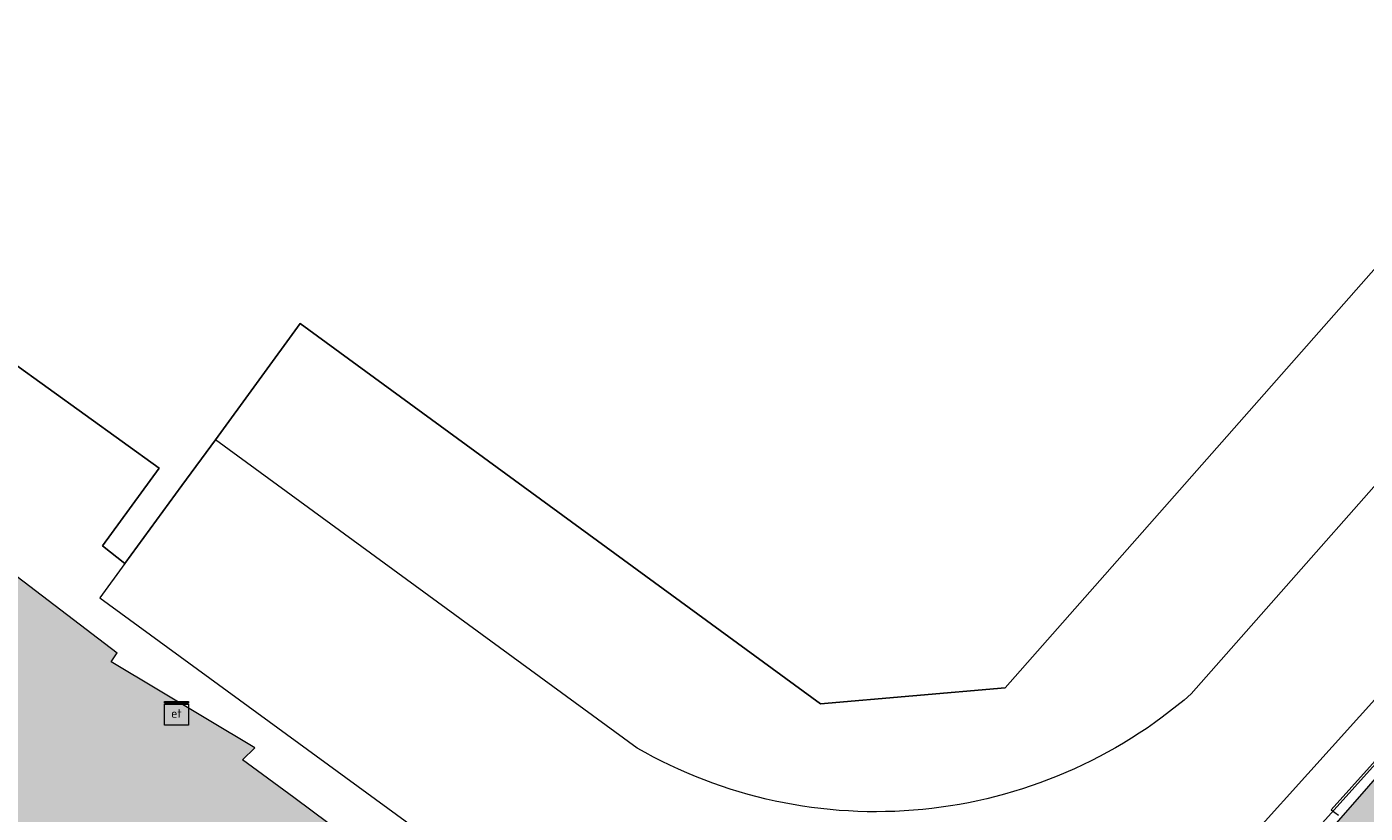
# Model space of a CAD drawing. Header units: metres. Extents: x 187916 to 189411, y 333285 to 334910.
# Tile 134 of 256: x 188376 to 188390, y 334444 to 334452. Entities that reach past the tile are written whole.
import ezdxf
from ezdxf.enums import TextEntityAlignment as Align

# ---------------------------------------------------------------- set-up
doc = ezdxf.new("R2010")
doc.units = ezdxf.units.M
for name, color, linetype, lineweight in [('B-ME-IE-TERREINAFSCHEIDING_KUNSTMATIG_MUUR-G', 253, 'IE-TERREINAFSCHEIDING-KUNSTMATIG-DICHT', 18), ('B-ME-KL-ET_KAST-G', 253, 'Continuous', 18), ('B-ME-VH-VERHARDING_BETONSTRAATSTEEN-G', 253, 'Continuous', 18), ('B-WE-OG-BEBOUWING-GV', 253, 'Continuous', 15), ('B-WE-OG-BEBOUWING_LUIFEL-GV', 253, 'Continuous', 15), ('B-WE-OG-TERREIN_ERF-GV', 253, 'Continuous', 15)]:
    doc.layers.add(name, color=color, linetype=linetype, lineweight=lineweight)
doc.layers.add('N-WE-VH-VERHARDING_STRAATBAKSTEEN_DF-A', color=7, linetype='Continuous', lineweight=18, true_color=0x713a38)
doc.styles.add('NLCS-ISO', font='NLCS-ISO.ttf')
doc.linetypes.add('IE-TERREINAFSCHEIDING-KUNSTMATIG-DICHT', pattern='A,8,-1,[82,NLCS.SHX,S=0.75,R=90,X=0,Y=0],-1', length=10)

# ---------------------------------------------------------------- blocks, each defined once
blk = doc.blocks.new('SKL-ET_KAST_ELEKTRA-SO')
at = {"color": 0, "linetype": 'ByBlock', "lineweight": 18}
for points in [[(-2, 2), (2, 2), (2, 1.680000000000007), (-2, 1.680000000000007)], [(-2, 1.52000000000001), (2, 1.52000000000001), (2, -2), (-2, -2)]]:
    blk.add_lwpolyline(points, close=True, dxfattribs=at)
at = {"color": 0, "linetype": 'ByBlock', "lineweight": 18, "style": 'NLCS-ISO'}
blk.add_text('et', height=1.5, dxfattribs=at).set_placement((0, 0), align=Align.MIDDLE_CENTER)
blk = doc.blocks.new('DTM')
at = {"layer": 'B-ME-IE-TERREINAFSCHEIDING_KUNSTMATIG_MUUR-G', "ltscale": 0.2, "flags": 128}
for points in [[(188392.7489999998, 334447.804), (188389.406, 334444.0839999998)], [(188376.6209999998, 334445.6329999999), (188376.6859999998, 334445.7289999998)], [(188378.1260000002, 334444.733), (188376.6209999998, 334445.6329999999)], [(188378, 334444.608), (188378.1260000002, 334444.733)], [(188378.5359999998, 334444.213), (188378, 334444.608)], [(188389.406, 334444.0839999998), (188389.4819999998, 334444.0290000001)]]:
    blk.add_lwpolyline(points, dxfattribs=at)
at = {"layer": 'B-ME-VH-VERHARDING_BETONSTRAATSTEEN-G', "ltscale": 0.2, "flags": 128}
for points in [[(188401.0210000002, 334457.0070000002), (188398.663, 334454.42), (188396.5120000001, 334452.0210000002), (188392.8220000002, 334447.7939999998), (188389.4569999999, 334443.946), (188387.9619999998, 334442.463), (188386.2990000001, 334441.486)], [(188364.8059999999, 334454.2939999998), (188369.2390000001, 334451.1189999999), (188374.4539999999, 334447.429), (188376.6859999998, 334445.7289999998)], [(188380.5249999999, 334442.7319999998), (188378.5359999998, 334444.213)]]:
    blk.add_lwpolyline(points, dxfattribs=at)
at = {"layer": 'B-WE-OG-BEBOUWING-GV', "ltscale": 0.2, "flags": 128}
blk.add_lwpolyline([(188371.743, 334454.367), (188372.082, 334454.118), (188371.266, 334452.022), (188375.373, 334448.984), (188374.753, 334448.163), (188374.991, 334447.978), (188375.574, 334448.781), (188377.126, 334447.663), (188376.533, 334446.85), (188376.767, 334446.665), (188377.364, 334447.483), (188377.714, 334447.962), (188378.603, 334449.18), (188384.055, 334445.194), (188385.989, 334445.364), (188389.824, 334449.71), (188390.43, 334450.396), (188393.312, 334453.662), (188383.643, 334461.46), (188381.817, 334462.959), (188379.373, 334464.966)], close=True, dxfattribs=at)
at = {"layer": 'B-WE-OG-BEBOUWING_LUIFEL-GV', "ltscale": 0.2, "flags": 128}
for points in [[(188387.824, 334442.978), (188392.091, 334447.712), (188390.953, 334448.715), (188387.938, 334445.298)], [(188382.133, 334444.731), (188377.714, 334447.962), (188377.364, 334447.483), (188376.767, 334446.665), (188376.503, 334446.304), (188380.854, 334443.127), (188382.339, 334442.029)]]:
    blk.add_lwpolyline(points, dxfattribs=at)
for points in [[(188387.938, 334445.298, -0.07772297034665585), (188386.626, 334444.474)], [(188383.579, 334444.176, -0.07662382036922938), (188382.133, 334444.731)], [(188386.626, 334444.474, -0.07735736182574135), (188385.126, 334444.088)], [(188385.126, 334444.088, -0.07757586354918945), (188383.579, 334444.176)]]:
    blk.add_lwpolyline(points, format="xyb", dxfattribs=at)
at = {"layer": 'B-WE-OG-TERREIN_ERF-GV', "ltscale": 0.2, "flags": 128}
for points in [[(188387.954, 334442.432), (188393.024, 334448.076)], [(188389.824, 334449.71), (188385.989, 334445.364), (188384.055, 334445.194), (188378.603, 334449.18), (188377.714, 334447.962), (188377.364, 334447.483), (188376.767, 334446.665), (188376.533, 334446.85), (188377.126, 334447.663), (188375.574, 334448.781)]]:
    blk.add_lwpolyline(points, dxfattribs=at)
at = {"layer": 'B-ME-KL-ET_KAST-G', "xscale": 0.0625, "yscale": 0.0625, "zscale": 0.0625}
blk.add_blockref('SKL-ET_KAST_ELEKTRA-SO', (188377.306, 334445.095), dxfattribs=at)
blk = doc.blocks.new('ontwerp Wilhelmina- & Engelenkampstraat')
at = {"layer": 'N-WE-VH-VERHARDING_STRAATBAKSTEEN_DF-A', "transparency": 33554610}
h = blk.add_hatch(color=256, dxfattribs=at)
h.dxf.hatch_style = 1
h.paths.add_polyline_path([(188379.7799532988, 334442.9046545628), (188379.3278039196, 334443.2990667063), (188378.5389731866, 334442.3947735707), (188378.9911225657, 334442.0003614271)])
edge = h.paths.add_edge_path()
edge.add_line((188373.3318216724, 334444.9770887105), (188374.168345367, 334444.4678680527))
edge.add_line((188374.168345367, 334444.4678680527), (188374.2537637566, 334444.4158709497))
edge.add_line((188374.2537637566, 334444.4158709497), (188374.9787085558, 334444.0682288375))
edge.add_line((188374.9787085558, 334444.0682288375), (188375.0641269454, 334444.0162317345))
edge.add_line((188375.0641269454, 334444.0162317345), (188375.8432918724, 334443.5653414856))
edge.add_line((188375.8432918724, 334443.5653414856), (188375.9287102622, 334443.5133443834))
edge.add_line((188375.9287102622, 334443.5133443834), (188376.8064353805, 334442.9790430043))
edge.add_line((188376.8064353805, 334442.9790430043), (188377.6606192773, 334442.459071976))
edge.add_line((188377.6606192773, 334442.459071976), (188377.7460376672, 334442.4070748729))
edge.add_line((188377.7460376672, 334442.4070748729), (188377.902028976, 334442.6633300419))
edge.add_line((188377.902028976, 334442.6633300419), (188378.9911225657, 334442.0003614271))
edge.add_line((188378.9911225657, 334442.0003614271), (188379.4395599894, 334441.7273821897))
edge.add_line((188379.4395599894, 334441.7273821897), (188379.2835686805, 334441.4711270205))
edge.add_line((188379.2835686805, 334441.4711270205), (188380.2147021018, 334440.9043141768))
edge.add_line((188380.2147021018, 334440.9043141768), (188381.0710000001, 334442.311))
edge.add_line((188381.0710000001, 334442.311), (188380.525, 334442.732))
edge.add_line((188380.525, 334442.732), (188378.5359999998, 334444.213))
edge.add_line((188378.5359999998, 334444.213), (188378, 334444.608))
edge.add_line((188378, 334444.608), (188378.1260000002, 334444.733))
edge.add_line((188378.1260000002, 334444.733), (188376.6209999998, 334445.6329999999))
edge.add_line((188376.6209999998, 334445.6329999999), (188376.6859999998, 334445.7289999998))
edge.add_line((188376.6859999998, 334445.7289999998), (188374.4539999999, 334447.429))
edge.add_line((188374.4539999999, 334447.429), (188369.2390000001, 334451.1189999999))
edge.add_line((188369.2390000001, 334451.1189999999), (188364.8059999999, 334454.2939999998))
edge.add_line((188364.8059999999, 334454.2939999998), (188359.0350000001, 334458.318))
edge.add_line((188359.0350000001, 334458.318), (188356.6320000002, 334459.9909999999))
edge.add_line((188356.6320000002, 334459.9909999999), (188355.5469999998, 334460.8050000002))
edge.add_line((188355.5469999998, 334460.8050000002), (188353.1600000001, 334462.5049999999))
edge.add_line((188353.1600000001, 334462.5049999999), (188351.8730000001, 334463.3909999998))
edge.add_line((188351.8730000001, 334463.3909999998), (188350.753, 334464.2089999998))
edge.add_line((188350.753, 334464.2089999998), (188347.1490000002, 334466.767))
edge.add_line((188347.1490000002, 334466.767), (188345.9029999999, 334467.7029999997))
edge.add_line((188345.9029999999, 334467.7029999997), (188345.731, 334467.841))
edge.add_line((188345.731, 334467.841), (188337.602, 334473.7149999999))
edge.add_line((188337.602, 334473.7149999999), (188334.2510000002, 334476.3659999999))
edge.add_line((188334.2510000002, 334476.3659999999), (188331.8950000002, 334478.0340000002))
edge.add_line((188331.8950000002, 334478.0340000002), (188331.7949999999, 334477.9180000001))
edge.add_line((188331.7949999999, 334477.9180000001), (188331.1200000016, 334478.3370000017))
edge.add_line((188331.1200000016, 334478.3370000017), (188330.2230000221, 334479.0440000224))
edge.add_line((188330.2230000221, 334479.0440000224), (188325.1970000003, 334482.7590000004))
edge.add_line((188325.1970000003, 334482.7590000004), (188321.5099999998, 334485.4560000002))
edge.add_line((188321.5099999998, 334485.4560000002), (188320.4370000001, 334486.9670000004))
edge.add_line((188320.4370000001, 334486.9670000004), (188320.7119999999, 334488.1680000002))
edge.add_line((188320.7119999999, 334488.1680000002), (188318.7810840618, 334488.6739897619))
edge.add_arc((188321.3183473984, 334487.4898044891), 2.799999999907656, 154.98071356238, 228.6156593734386)
edge.add_arc((188335.2072207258, 334503.2409697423), 23.80000005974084, 228.5975928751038, 233.8337336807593)
edge.add_line((188321.1621158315, 334484.0270416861), (188321.2860837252, 334483.9364229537))
edge.add_line((188321.2860837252, 334483.9364229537), (188321.3668145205, 334483.8774099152))
edge.add_line((188321.3668145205, 334483.8774099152), (188321.9654504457, 334483.3407209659))
edge.add_line((188321.9654504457, 334483.3407209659), (188322.046181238, 334483.2817079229))
edge.add_line((188322.046181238, 334483.2817079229), (188329.3640355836, 334477.9324625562))
edge.add_arc((188321.0219869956, 334466.5401570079), 14.1200000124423, 48.74883540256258, 53.7864392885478, ccw=False)
edge.add_line((188330.3321656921, 334477.1559458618), (188332.4765045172, 334475.275334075))
edge.add_arc((188338.9909921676, 334482.7033789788), 9.880000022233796, 228.7488354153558, 236.9734786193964)
edge.add_arc((188166.9570553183, 334218.1137257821), 305.7200000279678, 50.26721250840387, 56.96825739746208, ccw=False)
edge.add_arc((188456.5164043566, 334566.4838236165), 147.27706583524, 230.2672125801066, 230.4705606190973)
edge.add_arc((188456.7559828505, 334566.7945341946), 147.6692023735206, 230.4755941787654, 234.2848972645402)
edge.add_arc((188456.512363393, 334566.4776565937), 147.2697064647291, 234.2898860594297, 235.2596551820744)
edge.add_arc((188381.0689905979, 334457.6873451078), 14.88000002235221, 235.2596571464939, 238.6696917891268)
h = blk.add_hatch(color=256, dxfattribs=at)
h.dxf.hatch_style = 1
h.paths.add_polyline_path([(188391.6055142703, 334444.1378275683), (188390.4830871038, 334445.1193679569), (188389.4569999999, 334443.946), (188388.3176053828, 334442.8157510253), (188389.419335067, 334441.7051064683)])

msp = doc.modelspace()

# ---------------------------------------------------------------- block references
msp.add_blockref('DTM', (0, 0))

# ---------------------------------------------------------------- next in the draw order: block references
msp.add_blockref('ontwerp Wilhelmina- & Engelenkampstraat', (0, 0))

doc.saveas('drawing.dxf')
